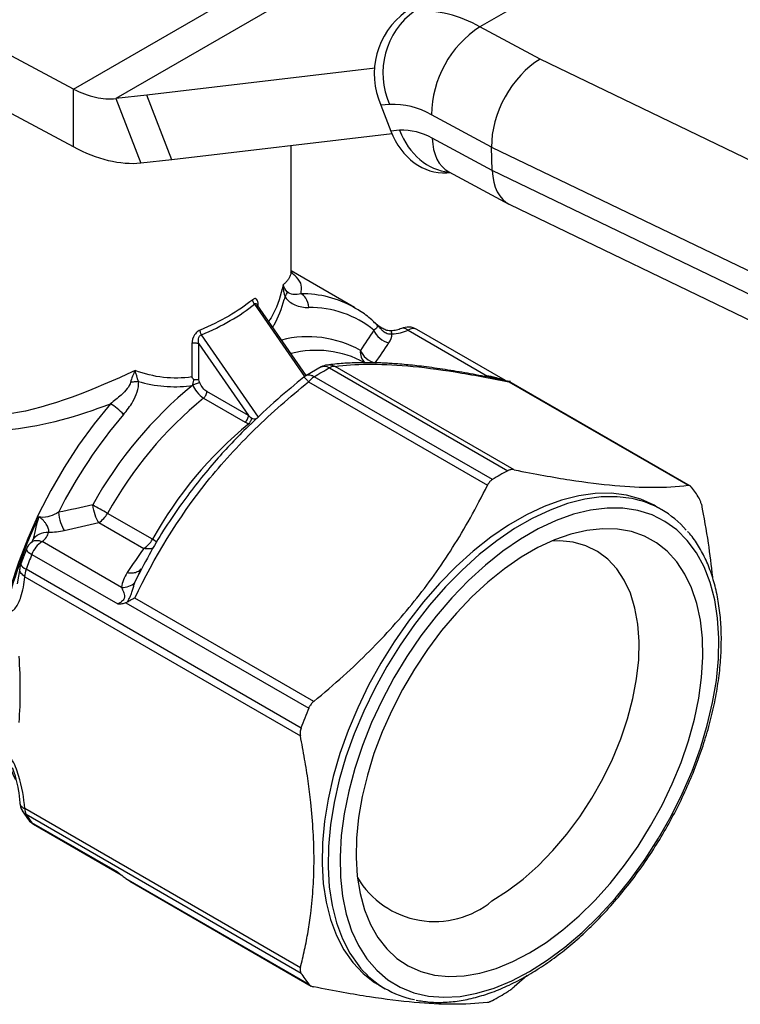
# Model space of a CAD drawing. Header units: inches. Extents: x 0.2 to 10.8, y 0.2 to 8.2.
# Tile 13 of 15: x 8.2 to 9.2, y 6 to 7.4. Entities that reach past the tile are written whole.
import ezdxf

# ---------------------------------------------------------------- set-up
doc = ezdxf.new("R2010")
doc.units = ezdxf.units.IN
doc.header["$MEASUREMENT"] = 0

msp = doc.modelspace()

# ---------------------------------------------------------------- linework, layer by layer
for p, q in [((8.2899, 7.2553), (8.7541, 7.5233)), ((9.1667, 7.522), (8.8542, 7.3416)), ((8.2899, 7.2553), (7.8143, 7.509)), ((8.7834, 7.4931), (8.3485, 7.2421)), ((8.2899, 7.175), (7.8143, 7.4287)), ((8.9376, 7.2968), (8.8542, 7.3416)), ((8.7086, 7.2842), (8.3916, 7.2469)), ((9.7614, 6.9002), (8.9376, 7.2968)), ((8.2899, 7.175), (8.2899, 7.2553)), ((8.3916, 7.2469), (8.3485, 7.2421)), ((8.4264, 7.1572), (8.3916, 7.2469)), ((8.3485, 7.2421), (8.3833, 7.1524)), ((8.7286, 7.234), (8.7166, 7.2329)), ((8.7166, 7.2329), (8.7305, 7.1971)), ((8.8704, 7.1749), (8.7869, 7.2197)), ((8.7321, 7.1932), (8.4264, 7.1572)), ((8.7426, 7.1981), (8.7305, 7.1971)), ((8.5918, 7.0018), (8.5918, 7.1766)), ((8.8713, 7.1422), (8.7879, 7.187)), ((8.8704, 7.1749), (9.698, 6.7764)), ((8.8713, 7.1422), (8.8704, 7.1749)), ((8.4264, 7.1572), (8.3833, 7.1524)), ((8.8082, 7.1392), (8.8126, 7.1396)), ((8.8109, 7.1405), (8.8944, 7.0957)), ((9.699, 6.7437), (8.8713, 7.1422)), ((8.8957, 7.095), (9.7221, 6.6971)), ((8.6801, 6.952), (8.5918, 7.0029)), ((8.5411, 6.9568), (8.6107, 6.8564)), ((8.6129, 6.8577), (8.5449, 6.9559)), ((8.5463, 6.9539), (8.5463, 6.9554)), ((8.7545, 6.9207), (8.8647, 6.8571)), ((8.8896, 6.8507), (8.7664, 6.9218)), ((8.4541, 6.9022), (8.4541, 6.8558)), ((8.4638, 6.9016), (8.5327, 6.8022)), ((8.4638, 6.8516), (8.4638, 6.9016)), ((8.5466, 6.8001), (8.4674, 6.9143)), ((8.6335, 6.8696), (8.6122, 6.8573)), ((8.6454, 6.8685), (8.8928, 6.7256)), ((8.9017, 6.7269), (8.6532, 6.8704)), ((8.6162, 6.8491), (8.8647, 6.7056)), ((8.8714, 6.7133), (8.6239, 6.8561)), ((8.8647, 6.8571), (8.8596, 6.8566)), ((8.8887, 6.8512), (8.8887, 6.8512)), ((8.8945, 6.8488), (9.1431, 6.7054)), ((9.1466, 6.7042), (8.8947, 6.8497)), ((8.4555, 6.8443), (8.4555, 6.8443)), ((8.5327, 6.8022), (8.4751, 6.8354)), ((8.4705, 6.8265), (8.5282, 6.7932)), ((9.1065, 6.6717), (9.0981, 6.6765)), ((8.3993, 6.6305), (8.3369, 6.6665)), ((8.325, 6.6537), (8.3873, 6.6177)), ((8.2335, 6.6296), (8.2312, 6.6251)), ((8.2243, 6.6167), (8.2165, 6.5963)), ((8.3563, 6.5636), (8.2462, 6.6272)), ((8.2319, 6.6096), (8.3513, 6.5407)), ((8.2151, 6.5899), (8.2114, 6.5686)), ((8.6057, 6.3684), (8.2239, 6.5888)), ((8.3804, 6.5821), (8.3833, 6.5883)), ((8.222, 6.5786), (8.6048, 6.3576)), ((8.3749, 6.5704), (8.3804, 6.5821)), ((8.6233, 6.4053), (8.3748, 6.5488)), ((8.3626, 6.5425), (8.6164, 6.3961)), ((8.2187, 6.2538), (8.2272, 6.2413)), ((8.6048, 6.0357), (8.222, 6.2567)), ((8.2239, 6.2488), (8.6057, 6.0284)), ((8.3513, 6.1683), (8.2319, 6.2372)), ((8.2344, 6.2349), (8.3558, 6.1648)), ((8.3626, 6.1597), (8.6164, 6.0132)), ((8.368, 6.1559), (8.6199, 6.0105)), ((8.9198, 6.0249), (8.9017, 6.0092)), ((8.7143, 6.0117), (8.7226, 6.0068))]:
    msp.add_line(p, q)
at = {"flags": 128}
for points in [[(8.4654, 6.8476), (8.4645, 6.8498), (8.4638, 6.8516)], [(8.3411, 6.8186), (8.3183, 6.7906), (8.2968, 6.761), (8.2767, 6.7301), (8.2582, 6.6981), (8.2413, 6.6652), (8.2264, 6.6318), (8.2134, 6.5981), (8.2025, 6.5643), (8.1938, 6.5308), (8.1873, 6.4978), (8.1831, 6.4656), (8.1812, 6.4344), (8.1817, 6.4045), (8.1845, 6.3761), (8.1896, 6.3494), (8.197, 6.3247), (8.2066, 6.3021), (8.2091, 6.2972)], [(9.0981, 6.6765), (9.0959, 6.6778), (9.0775, 6.6861), (9.0576, 6.6916), (9.0365, 6.6943), (9.0143, 6.694), (8.9913, 6.6908), (8.9675, 6.6848), (8.9432, 6.676), (8.9186, 6.6643), (8.8939, 6.6501), (8.8692, 6.6333), (8.8449, 6.6141), (8.8212, 6.5927), (8.7981, 6.5692), (8.7759, 6.5438), (8.7548, 6.5168), (8.7349, 6.4883), (8.7165, 6.4587), (8.6996, 6.4281), (8.6845, 6.3968), (8.6711, 6.3651), (8.6598, 6.3332), (8.6505, 6.3014), (8.6432, 6.27), (8.6382, 6.2391), (8.6354, 6.2092), (8.6349, 6.1803), (8.6365, 6.1528), (8.6405, 6.1269), (8.6466, 6.1028), (8.6549, 6.0807), (8.6652, 6.0608), (8.6776, 6.0432), (8.6918, 6.0281), (8.7078, 6.0156), (8.7143, 6.0117)], [(9.065, 6.687), (9.0449, 6.6895), (9.0227, 6.6892), (8.9996, 6.686), (8.9758, 6.68), (8.9515, 6.6711), (8.9269, 6.6595), (8.9022, 6.6453), (8.8776, 6.6285), (8.8533, 6.6093), (8.8295, 6.5878), (8.8064, 6.5643), (8.7842, 6.539), (8.7631, 6.512), (8.7433, 6.4835), (8.7248, 6.4539), (8.708, 6.4233), (8.6928, 6.392), (8.6795, 6.3603), (8.6681, 6.3284), (8.6588, 6.2966), (8.6516, 6.2651), (8.6466, 6.2343), (8.6438, 6.2043), (8.6432, 6.1755), (8.6449, 6.148), (8.6488, 6.1221), (8.6549, 6.098), (8.6632, 6.0759), (8.6736, 6.056), (8.6859, 6.0384), (8.6884, 6.0354)], [(8.9229, 6.0307), (8.9475, 6.0462), (8.972, 6.0643), (8.996, 6.0848), (9.0193, 6.1074), (9.0418, 6.1321), (9.0633, 6.1585), (9.0835, 6.1865), (9.1023, 6.2158), (9.1195, 6.2461), (9.135, 6.2772), (9.1487, 6.3088), (9.1603, 6.3406), (9.1699, 6.3724), (9.1773, 6.4038), (9.1825, 6.4347), (9.1853, 6.4646), (9.1859, 6.4934), (9.1842, 6.5208), (9.1802, 6.5466), (9.1739, 6.5705), (9.1654, 6.5923), (9.1547, 6.6119), (9.1421, 6.629), (9.1275, 6.6436), (9.1111, 6.6554), (9.0931, 6.6644), (9.0735, 6.6705), (9.0527, 6.6736), (9.0307, 6.6738), (9.0077, 6.671), (8.984, 6.6652), (8.9598, 6.6565), (8.9352, 6.645), (8.9106, 6.6308), (8.886, 6.614), (8.8618, 6.5947), (8.8381, 6.5731), (8.8152, 6.5494), (8.7932, 6.5238), (8.7723, 6.4966), (8.7528, 6.4679), (8.7347, 6.4381), (8.7183, 6.4074), (8.7037, 6.376), (8.6911, 6.3442), (8.6805, 6.3124), (8.672, 6.2807), (8.6657, 6.2496), (8.6616, 6.2192), (8.6599, 6.1897), (8.6605, 6.1616), (8.6634, 6.135), (8.6685, 6.1101), (8.6759, 6.0872), (8.6855, 6.0665), (8.6972, 6.0481), (8.7108, 6.0323), (8.7263, 6.0191), (8.7435, 6.0087), (8.7624, 6.0011), (8.7826, 5.9965), (8.804, 5.9948), (8.8265, 5.9961), (8.8499, 6.0004), (8.8739, 6.0077), (8.8983, 6.0178), (8.9229, 6.0307)], [(8.9229, 6.0564), (8.9462, 6.0711), (8.9692, 6.0883), (8.9918, 6.1077), (9.0137, 6.1293), (9.0348, 6.1528), (9.0549, 6.178), (9.0737, 6.2047), (9.0911, 6.2326), (9.107, 6.2614), (9.1211, 6.2909), (9.1334, 6.3208), (9.1437, 6.3509), (9.1519, 6.3807), (9.158, 6.4102), (9.162, 6.4389), (9.1636, 6.4667), (9.1631, 6.4932), (9.1603, 6.5183), (9.1553, 6.5416), (9.1481, 6.563), (9.1388, 6.5823), (9.1275, 6.5993), (9.1143, 6.6138), (9.0992, 6.6256), (9.0826, 6.6348), (9.0645, 6.6411), (9.045, 6.6446), (9.0244, 6.6452), (9.0028, 6.6429), (8.9805, 6.6377), (8.9577, 6.6297), (8.9345, 6.6189), (8.9113, 6.6055), (8.8881, 6.5895), (8.8653, 6.5712), (8.843, 6.5506), (8.8214, 6.5281), (8.8008, 6.5037), (8.7814, 6.4777), (8.7632, 6.4504), (8.7466, 6.422), (8.7316, 6.3928), (8.7184, 6.3631), (8.707, 6.3331), (8.6978, 6.3031), (8.6906, 6.2734), (8.6855, 6.2442), (8.6827, 6.2159), (8.6822, 6.1888), (8.6839, 6.1629), (8.6878, 6.1387), (8.6939, 6.1163), (8.7021, 6.096), (8.7125, 6.0778), (8.7247, 6.0621), (8.7389, 6.0489), (8.7547, 6.0384), (8.7721, 6.0306), (8.7909, 6.0257), (8.811, 6.0236), (8.8321, 6.0245), (8.8541, 6.0282), (8.8766, 6.0349), (8.8997, 6.0443), (8.9229, 6.0564)], [(8.8709, 6.1285), (8.8926, 6.1424), (8.9141, 6.1588), (8.9351, 6.1775), (8.9553, 6.1984), (8.9746, 6.2211), (8.9927, 6.2454), (9.0095, 6.2711), (9.0247, 6.2979), (9.0381, 6.3254), (9.0496, 6.3534), (9.0591, 6.3814), (9.0665, 6.4093), (9.0717, 6.4367), (9.0746, 6.4633), (9.0752, 6.4887), (9.0734, 6.5128), (9.0694, 6.5351), (9.0631, 6.5555), (9.0546, 6.5738), (9.0441, 6.5897), (9.0316, 6.603), (9.0173, 6.6137), (9.0013, 6.6215), (8.9838, 6.6264), (8.9651, 6.6283), (8.9538, 6.6281)], [(8.2243, 6.6167), (8.2242, 6.6164), (8.2245, 6.6154), (8.2254, 6.6142), (8.227, 6.6128), (8.2292, 6.6113), (8.2319, 6.6096)], [(8.2165, 6.5963), (8.2164, 6.596), (8.2166, 6.5949), (8.2175, 6.5936), (8.2191, 6.5921), (8.2213, 6.5905), (8.2239, 6.5888)], [(8.2319, 6.2372), (8.2292, 6.2392), (8.2272, 6.2413)], [(8.2344, 6.2349), (8.2331, 6.2358), (8.2319, 6.2372)]]:
    msp.add_lwpolyline(points, dxfattribs=at)
for centre, radius, start, end in [((8.8144, 7.2763), 0.107, 126.0179, 203.9149), ((8.8265, 7.2774), 0.107, 126.0179, 203.9149), ((8.7712, 7.1999), 0.1642, 59.655, 92.6864), ((8.934, 7.2181), 0.1471, 122.865, 179.3771), ((8.7336, 7.1286), 0.1055, 59.655, 92.6864), ((8.7464, 7.1161), 0.0821, 59.655, 92.6864), ((8.6066, 6.8221), 0.1492, 60.7864, 90.3364), ((8.6178, 6.8104), 0.1418, 51.1008, 90.5716), ((8.7545, 6.9014), 0.0236, 60.0027, 113.4611), ((8.7614, 6.9117), 0.0113, 64.0479, 127.2625), ((8.6154, 6.7621), 0.1495, 60.8749, 104.1971), ((8.627, 6.7519), 0.1408, 61.5973, 104.477), ((8.7072, 6.89), 0.0192, 172.1011, 229.8878), ((8.6448, 6.8489), 0.0236, 96.889, 118.2799), ((8.6525, 6.8564), 0.0141, 87.3198, 120.3844), ((8.6245, 6.8372), 0.0236, 121.6918, 128.9439), ((8.6408, 6.8297), 0.0313, 122.586, 141.8921), ((8.816, 6.4014), 0.5711, 129.1453, 151.0151), ((8.821, 6.3982), 0.5534, 129.2956, 151.0048), ((8.8773, 6.3609), 0.6815, 139.4669, 153.227), ((8.8832, 6.3624), 0.5531, 129.2382, 151.0087), ((9.0907, 6.3581), 0.4175, 118.2986, 121.6961), ((9.0074, 6.5928), 0.1784, 32.1059, 38.0954), ((9.0405, 6.5575), 0.1318, 40.5371, 79.319), ((7.4758, 5.1719), 1.7249, 60.0509, 60.8323), ((8.828, 6.3814), 0.6499, 154.4499, 165.9844), ((8.3068, 6.6827), 0.0342, 302.0015, 331.6588), ((8.3692, 6.6467), 0.0342, 302.0015, 331.6588), ((8.1571, 6.209), 0.4861, 59.2116, 60.1139), ((8.2462, 6.6079), 0.0236, 127.5055, 158.1987), ((8.2657, 6.5968), 0.0362, 122.6025, 159.2101), ((8.8939, 6.3447), 0.713, 158.1947, 159.9827), ((8.2387, 6.5883), 0.0236, 159.987, 175.9706), ((8.2522, 6.5781), 0.0303, 159.2351, 179.0025), ((9.2786, 6.1233), 0.7162, 157.609, 159.9797), ((8.2387, 6.2664), 0.0236, 183.6376, 212.1515), ((8.2313, 6.2618), 0.0149, 212.3116, 240.4746), ((8.2369, 6.2562), 0.0149, 177.9763, 209.7793), ((8.3767, 6.3447), 0.1804, 212.1254, 216.5959), ((8.2462, 6.2554), 0.0236, 216.6216, 240.0027), ((8.7914, 6.225), 0.125, 210.8644, 309.4694), ((8.7568, 6.1232), 0.1784, 212.1059, 218.0954), ((8.7883, 6.1205), 0.1312, 220.4591, 258.9965), ((8.6735, 6.358), 0.4175, 298.2986, 301.6961)]:
    msp.add_arc(centre, radius, start, end)
for centre, major_axis, ratio, start_param, end_param in [((8.9401, 7.2151), (0.0467, 0.0867), 0.597206, 0.768687, 2.339483), ((8.8002, 7.2373), (-0.0086, 0.0981), 0.789497, 1.923459, 3.13445), ((8.8123, 7.2384), (-0.0086, 0.0981), 0.789497, 1.923459, 3.014593), ((8.8576, 7.2272), (0.0467, 0.0867), 0.597206, 2.339483, 3.142336), ((8.941, 7.1824), (0.0467, 0.0867), 0.597206, 2.339483, 3.168693)]:
    msp.add_ellipse(centre, major_axis=major_axis, ratio=ratio, start_param=start_param, end_param=end_param)
for points, knots in [([(8.2899, 7.2553), (8.3001, 7.25), (8.3103, 7.2462), (8.3301, 7.2417), (8.3396, 7.2411), (8.3485, 7.2421)], [0, 0, 0, 0, 0.1050019, 0.1050019, 0.2100038, 0.2100038, 0.2100038, 0.2100038]), ([(8.3833, 7.1524), (8.3691, 7.1509), (8.354, 7.1521), (8.3224, 7.1597), (8.3062, 7.1661), (8.2899, 7.175)], [0, 0, 0, 0, 0.170494, 0.170494, 0.340988, 0.340988, 0.340988, 0.340988]), ([(8.8097, 7.1411), (8.8097, 7.1411), (8.8094, 7.1412), (8.8104, 7.1407), (8.811, 7.1404)], [0, 0, 0, 0, 0.2819765, 1, 1, 1, 1]), ([(8.5917, 7.0018), (8.5917, 7.0006), (8.5916, 6.9983), (8.59, 6.9945), (8.5877, 6.9908), (8.5847, 6.9872), (8.5823, 6.9847), (8.5811, 6.9836)], [0, 0, 0, 0, 0.21004, 0.436102, 0.643081, 0.831025, 1, 1, 1, 1]), ([(8.6057, 6.9713), (8.6063, 6.9753), (8.6076, 6.9833), (8.6015, 6.9928), (8.5941, 6.999), (8.5911, 7.0015)], [0, 0, 0, 0, 0.375632, 0.755109, 1, 1, 1, 1]), ([(8.5811, 6.9836), (8.5774, 6.9694), (8.5725, 6.9509), (8.563, 6.9363), (8.5608, 6.9329)], [0, 0, 0, 0, 0.768158, 1, 1, 1, 1]), ([(8.5811, 6.9836), (8.5811, 6.9835), (8.5811, 6.9835), (8.5807, 6.9778), (8.5815, 6.9719), (8.5835, 6.9668)], [-0.07472816, -0.07472816, -0.07472816, -0.07472816, -0.07436772, -0.07436772, 0, 0, 0, 0]), ([(8.5866, 6.9739), (8.5837, 6.9771), (8.5819, 6.9804), (8.5811, 6.9835), (8.5811, 6.9836), (8.5811, 6.9836)], [-0.07472816, -0.07472816, -0.07472816, -0.07472816, -0.00036044, -0.00036044, 0, 0, 0, 0]), ([(8.6057, 6.9713), (8.6022, 6.9704), (8.5956, 6.9694), (8.5887, 6.9716), (8.5866, 6.9739)], [0, 0, 0, 0, 0.0735194, 0.1286603, 0.1286603, 0.1286603, 0.1286603]), ([(8.6164, 6.9522), (8.616, 6.9569), (8.6135, 6.9648), (8.6082, 6.9699), (8.6057, 6.9713), (8.6057, 6.9713), (8.6057, 6.9713), (8.6057, 6.9713)], [0, 0, 0, 0, 0.571429, 1, 1, 1, 1.00006, 1.00006, 1.00006, 1.00006]), ([(8.5463, 6.9554), (8.5463, 6.9593), (8.5453, 6.9634), (8.5419, 6.9648), (8.54, 6.9641), (8.5386, 6.963)], [0, 0, 0, 0, 0.03610255, 0.04512819, 0.06317947, 0.06317947, 0.06317947, 0.06317947]), ([(8.5411, 6.9568), (8.5414, 6.9571), (8.5419, 6.9576), (8.5428, 6.9577), (8.5437, 6.9572), (8.5444, 6.9566), (8.5448, 6.956), (8.5448, 6.9559)], [0, 0, 0, 0, 0.211467, 0.425054, 0.656323, 0.912208, 1, 1, 1, 1]), ([(8.5663, 6.925), (8.567, 6.9261), (8.5743, 6.9372), (8.5786, 6.9509), (8.5824, 6.9632)], [0, 0, 0, 0, 0.099152, 1, 1, 1, 1]), ([(8.5835, 6.9668), (8.5873, 6.9614), (8.5987, 6.9539), (8.6101, 6.9522), (8.6164, 6.9522)], [0, 0, 0, 0, 0.0551409, 0.1286622, 0.1286622, 0.1286622, 0.1286622]), ([(8.7092, 6.9298), (8.7075, 6.9315), (8.7008, 6.9383), (8.6907, 6.9458), (8.6819, 6.9506), (8.6792, 6.9521)], [0, 0, 0, 0, 0.190513, 0.756544, 1, 1, 1, 1]), ([(8.7305, 6.9196), (8.729, 6.9197), (8.7256, 6.9199), (8.7203, 6.9221), (8.7157, 6.9249), (8.7123, 6.9275), (8.7105, 6.9291), (8.7095, 6.9299), (8.7089, 6.9304), (8.7086, 6.9307), (8.7084, 6.9309), (8.7083, 6.931), (8.7082, 6.931)], [0, 0, 0, 0, 0.166116, 0.377605, 0.646139, 0.805704, 0.894151, 0.94196, 0.967473, 0.981469, 0.989666, 1, 1, 1, 1]), ([(8.7082, 6.931), (8.7107, 6.9293), (8.7119, 6.927), (8.7112, 6.9249), (8.711, 6.9245)], [0.07478361, 0.07478361, 0.07478361, 0.07478361, 0.13725588, 0.14936084, 0.14936084, 0.14936084, 0.14936084]), ([(8.7082, 6.931), (8.7083, 6.9309), (8.7084, 6.9308), (8.7093, 6.9301), (8.7099, 6.9296), (8.711, 6.9285), (8.7123, 6.9271), (8.7144, 6.9247), (8.7168, 6.922), (8.7196, 6.9194), (8.7225, 6.9175), (8.7265, 6.9157), (8.7297, 6.9153), (8.7318, 6.9155)], [-0.1124553, -0.1124553, -0.1124553, -0.1124553, -0.1122451, -0.1122451, -0.1102408, -0.1082364, -0.1042276, -0.0962101, -0.0801751, -0.0641401, -0.0481051, -0.03207, 0, 0, 0, 0]), ([(8.4656, 6.9208), (8.4637, 6.92), (8.4609, 6.9181), (8.4556, 6.9116), (8.4541, 6.9061), (8.4541, 6.9022)], [0, 0, 0, 0, 0.01805682, 0.02708523, 0.06319886, 0.06319886, 0.06319886, 0.06319886]), ([(8.4674, 6.9143), (8.4668, 6.9155), (8.4659, 6.9178), (8.4656, 6.92), (8.4656, 6.9208)], [0, 0, 0, 0, 0.571429, 1, 1, 1, 1]), ([(8.7451, 6.9231), (8.7429, 6.9222), (8.7386, 6.9206), (8.7332, 6.92), (8.7305, 6.9198)], [0, 0, 0, 0, 0.504032, 1, 1, 1, 1]), ([(8.7305, 6.9197), (8.7305, 6.9197), (8.7307, 6.9201), (8.7311, 6.9189), (8.7315, 6.9166), (8.7318, 6.9155)], [0, 0, 0, 0, 0.043706, 0.5217381, 1, 1, 1, 1]), ([(8.7545, 6.9207), (8.7534, 6.9214), (8.7514, 6.9228), (8.7481, 6.9238), (8.7463, 6.9233), (8.7452, 6.923)], [0, 0, 0, 0, 0.319505, 0.597711, 1, 1, 1, 1]), ([(8.4638, 6.9016), (8.4626, 6.9023), (8.4609, 6.9027), (8.4574, 6.903), (8.4556, 6.9027), (8.4541, 6.9022)], [0, 0, 0, 0, 0.5, 0.5, 1, 1, 1, 1]), ([(8.4638, 6.9016), (8.463, 6.9046), (8.4629, 6.9088), (8.4649, 6.913), (8.4664, 6.914), (8.4674, 6.9143)], [0, 0, 0, 0, 0.03611363, 0.04514204, 0.06319886, 0.06319886, 0.06319886, 0.06319886]), ([(8.3752, 6.8647), (8.3174, 6.8377), (8.2184, 6.7969), (8.1233, 6.8), (8.0776, 6.8248), (8.0505, 6.8475), (8.0331, 6.8745), (8.0252, 6.8911)], [4.659336, 4.659336, 4.659336, 4.659336, 5.178575, 5.524735, 5.568005, 5.697814, 5.870894, 5.870894, 5.870894, 5.870894]), ([(8.0149, 6.8782), (8.0238, 6.8612), (8.0429, 6.8334), (8.0723, 6.8096), (8.1217, 6.7826), (8.2084, 6.7759), (8.2956, 6.8014), (8.3411, 6.8185)], [4.791493, 4.791493, 4.791493, 4.791493, 4.964573, 5.094383, 5.137653, 5.483813, 5.870894, 5.870894, 5.870894, 5.870894]), ([(8.8964, 6.8493), (8.8857, 6.8515), (8.8641, 6.8559), (8.8326, 6.8617), (8.8019, 6.8667), (8.7738, 6.8706), (8.7525, 6.8728), (8.7377, 6.874), (8.7281, 6.8746), (8.72, 6.875), (8.711, 6.8754), (8.6989, 6.8756), (8.6825, 6.8755), (8.6624, 6.8747), (8.649, 6.8731), (8.6416, 6.8723)], [0, 0, 0, 0, 0.10077, 0.203291, 0.307385, 0.41223, 0.503024, 0.549724, 0.588689, 0.619909, 0.650811, 0.703388, 0.779133, 0.878061, 1, 1, 1, 1]), ([(8.6532, 6.8704), (8.6802, 6.874), (8.7133, 6.8747), (8.7741, 6.8694), (8.7962, 6.8665), (8.8436, 6.8589), (8.8687, 6.8542), (8.8945, 6.8488)], [0, 0, 0, 0, 0.5, 0.5, 0.75, 0.75, 1, 1, 1, 1]), ([(8.3752, 6.8647), (8.3752, 6.8647), (8.3752, 6.8646), (8.3726, 6.8596), (8.3704, 6.8539), (8.369, 6.8483)], [-0.00036044, -0.00036044, -0.00036044, -0.00036044, 0, 0, 0.07436772, 0.07436772, 0.07436772, 0.07436772]), ([(8.3802, 6.8494), (8.3784, 6.8546), (8.3767, 6.8599), (8.3752, 6.8646), (8.3752, 6.8647), (8.3752, 6.8647)], [-0.00036044, -0.00036044, -0.00036044, -0.00036044, 0.07400727, 0.07400727, 0.07436772, 0.07436772, 0.07436772, 0.07436772]), ([(8.6336, 6.8696), (8.6336, 6.8697), (8.6346, 6.8705), (8.6373, 6.8708), (8.6412, 6.8706), (8.644, 6.8692), (8.6454, 6.8685)], [0, 0, 0, 0, 0.010742, 0.357775, 0.687519, 1, 1, 1, 1]), ([(8.6532, 6.8704), (8.6513, 6.8711), (8.6477, 6.8726), (8.6439, 6.8724), (8.642, 6.8723)], [0, 0, 0, 0, 0.4994018, 1, 1, 1, 1]), ([(8.369, 6.8483), (8.3677, 6.8428), (8.3579, 6.8317), (8.3463, 6.8224), (8.3411, 6.8186)], [0, 0, 0, 0, 0.0735055, 0.1286346, 0.1286346, 0.1286346, 0.1286346]), ([(8.3594, 6.8038), (8.3641, 6.8093), (8.374, 6.8229), (8.3808, 6.8397), (8.3802, 6.8494)], [0, 0, 0, 0, 0.0551291, 0.1286346, 0.1286346, 0.1286346, 0.1286346]), ([(8.3802, 6.8494), (8.3782, 6.8492), (8.3746, 6.8488), (8.3707, 6.8485), (8.369, 6.8483)], [0, 0, 0, 0, 0.571429, 1, 1, 1, 1]), ([(8.3748, 6.5488), (8.4018, 6.6048), (8.4349, 6.6598), (8.4956, 6.7358), (8.5179, 6.76), (8.5652, 6.8062), (8.5903, 6.8281), (8.6162, 6.8491)], [0, 0, 0, 0, 0.5, 0.5, 0.75, 0.75, 1, 1, 1, 1]), ([(8.6097, 6.8556), (8.5975, 6.8455), (8.5709, 6.8234), (8.5297, 6.7854), (8.4852, 6.7388), (8.4405, 6.6822), (8.4048, 6.6289), (8.3868, 6.5939), (8.3807, 6.5819)], [0, 0, 0, 0, 0.129231, 0.282493, 0.459409, 0.659828, 0.883944, 1, 1, 1, 1]), ([(8.4569, 6.8515), (8.4565, 6.8522), (8.4554, 6.8537), (8.4546, 6.855), (8.4541, 6.8558)], [0, 0, 0, 0, 0.449917, 1, 1, 1, 1]), ([(8.4555, 6.8443), (8.4556, 6.8452), (8.4558, 6.8464), (8.4562, 6.8483), (8.4565, 6.8498), (8.4568, 6.851), (8.4569, 6.8515)], [0, 0, 0, 0, 0.371993, 0.500164, 0.769267, 1, 1, 1, 1]), ([(8.4654, 6.8476), (8.464, 6.8474), (8.4604, 6.8466), (8.4568, 6.8449), (8.4555, 6.8443)], [0, 0, 0, 0, 0.571429, 1, 1, 1, 1]), ([(8.4638, 6.8516), (8.4635, 6.8517), (8.4627, 6.8519), (8.4614, 6.852), (8.4601, 6.8519), (8.459, 6.8518), (8.4579, 6.8517), (8.4572, 6.8516), (8.4569, 6.8515)], [0, 0, 0, 0, 0.211776, 0.405658, 0.581273, 0.738646, 0.878166, 1, 1, 1, 1]), ([(8.4751, 6.8354), (8.4731, 6.8366), (8.4712, 6.8383), (8.4678, 6.8426), (8.4664, 6.845), (8.4654, 6.8476)], [0, 0, 0, 0, 0.5, 0.5, 1, 1, 1, 1]), ([(8.6098, 6.8554), (8.6098, 6.8554), (8.6098, 6.8557), (8.6109, 6.8547), (8.613, 6.8527), (8.6151, 6.8502), (8.6162, 6.8491)], [0, 0, 0, 0, 0.098081, 0.36657, 0.699671, 1, 1, 1, 1]), ([(8.6239, 6.8561), (8.6226, 6.8568), (8.6198, 6.8582), (8.6159, 6.8586), (8.6133, 6.8582), (8.6123, 6.8573), (8.6122, 6.8572)], [0, 0, 0, 0, 0.300945, 0.618516, 0.952737, 1, 1, 1, 1]), ([(8.8886, 6.8512), (8.8886, 6.8512), (8.8886, 6.8513), (8.8881, 6.8514), (8.8872, 6.8517), (8.8858, 6.8521), (8.8817, 6.8532), (8.8766, 6.8546), (8.8703, 6.8561), (8.8669, 6.8567), (8.8647, 6.8571)], [0, 0, 0, 0, 0.004136, 0.072096, 0.132808, 0.196809, 0.269471, 0.616995, 0.750086, 1, 1, 1, 1]), ([(8.4555, 6.8443), (8.4569, 6.8411), (8.4612, 6.8339), (8.4672, 6.8284), (8.4705, 6.8265)], [0.21000284, 0.21000284, 0.21000284, 0.21000284, 0.22792863, 0.25182967, 0.25182967, 0.25182967, 0.25182967]), ([(8.4705, 6.8265), (8.4716, 6.8274), (8.474, 6.8302), (8.4751, 6.8338), (8.4751, 6.8354)], [0, 0, 0, 0, 0.428571, 1, 1, 1, 1]), ([(8.3594, 6.8038), (8.3568, 6.8066), (8.3537, 6.8094), (8.3473, 6.8146), (8.344, 6.8169), (8.3411, 6.8186)], [0, 0, 0, 0, 0.5, 0.5, 1, 1, 1, 1]), ([(8.5282, 6.7932), (8.5294, 6.7942), (8.5306, 6.7957), (8.5322, 6.7989), (8.5327, 6.8007), (8.5327, 6.8022)], [0, 0, 0, 0, 0.5, 0.5, 1, 1, 1, 1]), ([(8.5368, 6.7988), (8.5366, 6.7972), (8.5357, 6.7941), (8.534, 6.7916), (8.5333, 6.7908)], [0, 0, 0, 0, 0.571429, 1, 1, 1, 1]), ([(8.5466, 6.8001), (8.5456, 6.7992), (8.5438, 6.7976), (8.5403, 6.7968), (8.538, 6.7979), (8.5368, 6.7988)], [0.25882483, 0.25882483, 0.25882483, 0.25882483, 0.28062409, 0.29515692, 0.30968976, 0.30968976, 0.30968976, 0.30968976]), ([(8.9017, 6.7269), (8.901, 6.7271), (8.8996, 6.7273), (8.8976, 6.7272), (8.8958, 6.7268), (8.8942, 6.7263), (8.8933, 6.7259), (8.8928, 6.7256)], [0, 0, 0, 0, 0.225476, 0.448802, 0.67292, 0.837836, 1, 1, 1, 1]), ([(8.9017, 6.7269), (8.9309, 6.7211), (8.9562, 6.7165), (9.0019, 6.7094), (9.0224, 6.7069), (9.0604, 6.7035), (9.0779, 6.7026), (9.1113, 6.7026), (9.1273, 6.7035), (9.1431, 6.7054)], [0, 0, 0, 0, 0.25, 0.25, 0.5, 0.5, 0.75, 0.75, 1, 1, 1, 1]), ([(8.8714, 6.7133), (8.8707, 6.7128), (8.8694, 6.7119), (8.8676, 6.7101), (8.866, 6.708), (8.8651, 6.7064), (8.8647, 6.7056)], [0, 0, 0, 0, 0.249002, 0.49583, 0.744763, 1, 1, 1, 1]), ([(8.6233, 6.4053), (8.6525, 6.4294), (8.6778, 6.4523), (8.7235, 6.4981), (8.744, 6.5208), (8.782, 6.5681), (8.7995, 6.5926), (8.833, 6.6454), (8.8489, 6.6737), (8.8647, 6.7056)], [0, 0, 0, 0, 0.25, 0.25, 0.5, 0.5, 0.75, 0.75, 1, 1, 1, 1]), ([(9.1478, 6.7028), (9.1474, 6.7033), (9.1467, 6.7041), (9.1455, 6.7049), (9.1443, 6.7054), (9.1435, 6.7054), (9.1431, 6.7054)], [0, 0, 0, 0, 0.249002, 0.49583, 0.744763, 1, 1, 1, 1]), ([(9.1616, 6.679), (9.1614, 6.6798), (9.1611, 6.6813), (9.1604, 6.6834), (9.1598, 6.6852), (9.1591, 6.6865), (9.1587, 6.6873), (9.1585, 6.6876)], [0, 0, 0, 0, 0.225476, 0.448802, 0.67292, 0.837836, 1, 1, 1, 1]), ([(9.1616, 6.679), (9.165, 6.661), (9.1714, 6.627), (9.1751, 6.5939), (9.1769, 6.5783)], [0, 0, 0, 0, 0.52862, 1, 1, 1, 1]), ([(8.2416, 6.6617), (8.2416, 6.6617), (8.2416, 6.6616), (8.2415, 6.6614), (8.2413, 6.6609), (8.2409, 6.6599), (8.2403, 6.6581), (8.2393, 6.6548), (8.2382, 6.6503), (8.2371, 6.6453), (8.2361, 6.6406), (8.2352, 6.6364), (8.2343, 6.6327), (8.2338, 6.6305), (8.2335, 6.6296)], [-0.0002102, -0.0002102, -0.0002102, -0.0002102, 0, 0, 0.0020044, 0.0040088, 0.0080175, 0.016035, 0.03207, 0.0481051, 0.0641401, 0.0801751, 0.0962101, 0.1122451, 0.1122451, 0.1122451, 0.1122451]), ([(8.257, 6.6624), (8.2561, 6.6621), (8.2503, 6.6605), (8.245, 6.6604), (8.2416, 6.6617)], [0.94430698, 0.94430698, 0.94430698, 0.94430698, 0.95641194, 1.0188842, 1.0188842, 1.0188842, 1.0188842]), ([(8.2552, 6.6404), (8.2554, 6.641), (8.2556, 6.6423), (8.2552, 6.6446), (8.2543, 6.6472), (8.2529, 6.65), (8.2509, 6.6531), (8.2487, 6.6558), (8.2464, 6.6581), (8.245, 6.6594), (8.2437, 6.6604), (8.243, 6.6609), (8.2419, 6.6615), (8.2418, 6.6616), (8.2416, 6.6617)], [-0.0002102, -0.0002102, -0.0002102, -0.0002102, 0.0158248, 0.0318599, 0.0478949, 0.0639299, 0.0799649, 0.0959999, 0.1040174, 0.1080262, 0.1100306, 0.112035, 0.112035, 0.1122451, 0.1122451, 0.1122451, 0.1122451]), ([(9.1894, 6.4911), (9.1894, 6.496), (9.1892, 6.5099), (9.1873, 6.532), (9.1831, 6.5569), (9.1768, 6.5802), (9.1685, 6.6017), (9.158, 6.621), (9.1493, 6.6343), (9.1435, 6.6403), (9.1425, 6.6413)], [0, 0, 0, 0, 0.078494, 0.227401, 0.376382, 0.525238, 0.673775, 0.821738, 0.968864, 1, 1, 1, 1]), ([(8.2321, 6.6264), (8.2325, 6.6268), (8.234, 6.6285), (8.2377, 6.629), (8.242, 6.6288), (8.2448, 6.6278), (8.2462, 6.6272)], [0, 0, 0, 0, 0.142418, 0.501824, 0.733722, 1, 1, 1, 1]), ([(8.4001, 6.6183), (8.4, 6.6183), (8.3986, 6.6174), (8.3942, 6.6167), (8.3899, 6.6173), (8.3873, 6.6177)], [0, 0, 0, 0, 0.0272689, 0.4336884, 1, 1, 1, 1]), ([(8.222, 6.5786), (8.2203, 6.58), (8.2168, 6.5829), (8.2148, 6.5871), (8.2153, 6.5893), (8.2155, 6.5899)], [0, 0, 0, 0, 0.430816, 0.861632, 1, 1, 1, 1]), ([(8.3645, 6.5843), (8.3668, 6.5839), (8.3714, 6.5833), (8.3776, 6.5849), (8.3818, 6.5872), (8.3831, 6.5894), (8.3835, 6.59)], [0, 0, 0, 0, 0.297237, 0.59431, 0.891385, 1, 1, 1, 1]), ([(8.2011, 6.5303), (8.202, 6.5303), (8.2054, 6.531), (8.2114, 6.537), (8.2183, 6.5527), (8.2213, 6.5685), (8.222, 6.5786)], [0.1163273, 0.1163273, 0.1163273, 0.1163273, 0.1266475, 0.1594223, 0.224972, 0.3232965, 0.3232965, 0.3232965, 0.3232965]), ([(8.3563, 6.5636), (8.3569, 6.5625), (8.358, 6.5602), (8.3595, 6.5564), (8.3607, 6.5524), (8.3607, 6.5487), (8.359, 6.5459), (8.3569, 6.5441), (8.3543, 6.5424), (8.3525, 6.5414), (8.3513, 6.5407)], [0, 0, 0, 0, 0.0200664, 0.0401328, 0.0601993, 0.0802657, 0.0953155, 0.1103653, 0.1203985, 0.140465, 0.140465, 0.140465, 0.140465]), ([(8.3649, 6.5437), (8.3655, 6.5449), (8.3674, 6.5483), (8.3698, 6.5539), (8.3717, 6.5599), (8.3734, 6.5654), (8.3744, 6.5688), (8.3749, 6.5704)], [0.04913238, 0.04913238, 0.04913238, 0.04913238, 0.06019927, 0.08026569, 0.10033212, 0.12039854, 0.14046496, 0.14046496, 0.14046496, 0.14046496]), ([(8.3513, 6.5407), (8.3524, 6.5407), (8.3544, 6.5408), (8.3573, 6.5412), (8.36, 6.5416), (8.3618, 6.5422), (8.3626, 6.5426)], [0, 0, 0, 0, 0.289279, 0.530191, 0.762983, 1, 1, 1, 1]), ([(8.7656, 5.9909), (8.7718, 5.9899), (8.7848, 5.9877), (8.8057, 5.9876), (8.8279, 5.99), (8.8508, 5.995), (8.8742, 6.0027), (8.8979, 6.0129), (8.9217, 6.0256), (8.9454, 6.0406), (8.9689, 6.0578), (8.9919, 6.0772), (9.0144, 6.0985), (9.0361, 6.1216), (9.0569, 6.1463), (9.0767, 6.1724), (9.0952, 6.1998), (9.1124, 6.2282), (9.1282, 6.2574), (9.1423, 6.2872), (9.1548, 6.3174), (9.1655, 6.3478), (9.1743, 6.3781), (9.1812, 6.4082), (9.1861, 6.4377), (9.189, 6.4655), (9.1893, 6.483), (9.1894, 6.4911)], [0, 0, 0, 0, 0.036145, 0.075753, 0.115626, 0.155739, 0.196036, 0.236452, 0.276929, 0.317428, 0.357918, 0.398388, 0.438834, 0.479258, 0.519661, 0.560049, 0.600425, 0.640796, 0.681166, 0.721541, 0.761924, 0.802322, 0.84274, 0.883183, 0.923657, 0.964163, 1, 1, 1, 1]), ([(8.6233, 6.4053), (8.6226, 6.4047), (8.6213, 6.4036), (8.6196, 6.4016), (8.6182, 6.3996), (8.6171, 6.3978), (8.6166, 6.3966), (8.6164, 6.3961)], [0, 0, 0, 0, 0.225476, 0.448802, 0.67292, 0.837836, 1, 1, 1, 1]), ([(8.6057, 6.3684), (8.6054, 6.3675), (8.6048, 6.3658), (8.6044, 6.363), (8.6044, 6.3603), (8.6046, 6.3585), (8.6048, 6.3576)], [0, 0, 0, 0, 0.249002, 0.49583, 0.744763, 1, 1, 1, 1]), ([(8.6048, 6.0357), (8.6058, 6.04), (8.6079, 6.0483), (8.6108, 6.0609), (8.6133, 6.0735), (8.6156, 6.0861), (8.6176, 6.0987), (8.6203, 6.119), (8.623, 6.1476), (8.6242, 6.1855), (8.623, 6.2247), (8.6199, 6.2612), (8.6157, 6.295), (8.6109, 6.3258), (8.6068, 6.3469), (8.6048, 6.3576)], [0, 0, 0, 0, 0.045773, 0.090732, 0.134893, 0.178273, 0.220889, 0.262761, 0.382456, 0.500006, 0.617506, 0.737252, 0.82171, 0.909247, 1, 1, 1, 1]), ([(8.222, 6.2567), (8.221, 6.2714), (8.2178, 6.2908), (8.2096, 6.3145), (8.2054, 6.3235), (8.202, 6.3281), (8.2011, 6.3291)], [0.0303791, 0.0303791, 0.0303791, 0.0303791, 0.1614783, 0.1942531, 0.2270279, 0.2373521, 0.2373521, 0.2373521, 0.2373521]), ([(8.2048, 6.3138), (8.2051, 6.313), (8.2061, 6.3104), (8.2079, 6.305), (8.2106, 6.2954), (8.2136, 6.2814), (8.2146, 6.2708), (8.2151, 6.2649)], [0, 0, 0, 0, 0.0437787, 0.150966, 0.3117094, 0.6103152, 1, 1, 1, 1]), ([(8.2152, 6.2648), (8.2152, 6.2647), (8.2148, 6.2631), (8.2168, 6.26), (8.2203, 6.2578), (8.222, 6.2567)], [0, 0, 0, 0, 0.045037, 0.522519, 1, 1, 1, 1]), ([(8.3513, 6.1683), (8.3524, 6.1674), (8.3544, 6.1659), (8.3574, 6.1637), (8.3601, 6.1617), (8.3618, 6.1603), (8.3626, 6.1597)], [0, 0, 0, 0, 0.301109, 0.530184, 0.778984, 1, 1, 1, 1]), ([(8.3513, 6.1683), (8.3525, 6.1672), (8.3543, 6.1658), (8.3563, 6.1645), (8.3571, 6.1641), (8.3574, 6.1639)], [-0.14046741, -0.14046741, -0.14046741, -0.14046741, -0.12040064, -0.11036725, -0.10535056, -0.10535056, -0.10535056, -0.10535056]), ([(8.3626, 6.1597), (8.363, 6.1594), (8.3638, 6.1588), (8.3645, 6.1582), (8.3649, 6.1579)], [0, 0, 0, 0, 0.507576, 1, 1, 1, 1]), ([(8.6048, 6.0357), (8.6047, 6.0351), (8.6044, 6.034), (8.6044, 6.0322), (8.6047, 6.0307), (8.6051, 6.0295), (8.6055, 6.0288), (8.6057, 6.0284)], [0, 0, 0, 0, 0.225476, 0.448802, 0.67292, 0.837836, 1, 1, 1, 1]), ([(8.6164, 6.0132), (8.6168, 6.0127), (8.6176, 6.0119), (8.6192, 6.0108), (8.6211, 6.01), (8.6225, 6.0096), (8.6233, 6.0094)], [0, 0, 0, 0, 0.249002, 0.49583, 0.744763, 1, 1, 1, 1]), ([(8.8647, 5.9878), (8.8489, 5.986), (8.833, 5.9851), (8.7995, 5.9851), (8.782, 5.986), (8.744, 5.9894), (8.7235, 5.9919), (8.6778, 5.999), (8.6525, 6.0035), (8.6233, 6.0094)], [0, 0, 0, 0, 0.25, 0.25, 0.5, 0.5, 0.75, 0.75, 1, 1, 1, 1]), ([(8.8928, 6.0028), (8.8935, 6.0032), (8.8949, 6.0041), (8.8971, 6.0056), (8.8994, 6.0073), (8.9009, 6.0086), (8.9017, 6.0092)], [0, 0, 0, 0, 0.249002, 0.49583, 0.744763, 1, 1, 1, 1]), ([(8.8647, 5.9878), (8.8651, 5.9879), (8.8658, 5.988), (8.8672, 5.9885), (8.8687, 5.989), (8.8701, 5.9897), (8.8709, 5.9902), (8.8714, 5.9904)], [0, 0, 0, 0, 0.225476, 0.448802, 0.67292, 0.837836, 1, 1, 1, 1])]:
    msp.add_open_spline(points, degree=3, knots=knots)
for points in [[(8.5835, 6.9668), (8.5853, 6.9694), (8.5864, 6.9718), (8.5866, 6.9739)], [(8.5386, 6.963), (8.5189, 6.9471), (8.4938, 6.9326), (8.4656, 6.9208)], [(8.4674, 6.9143), (8.496, 6.9261), (8.5213, 6.9407), (8.5411, 6.9568)], [(8.5411, 6.9568), (8.5396, 6.9587), (8.5386, 6.961), (8.5386, 6.963)], [(8.5835, 6.9668), (8.5832, 6.9656), (8.5828, 6.9644), (8.5824, 6.9632)], [(8.7069, 6.9207), (8.7008, 6.9113), (8.6946, 6.902), (8.6882, 6.8927)], [(8.711, 6.9245), (8.7103, 6.9231), (8.7089, 6.9218), (8.7069, 6.9207)], [(8.7069, 6.9207), (8.7083, 6.9166), (8.7141, 6.9086), (8.7232, 6.904), (8.7278, 6.903)], [(8.7278, 6.903), (8.7304, 6.9069), (8.7319, 6.9112), (8.7318, 6.9155)], [(8.7318, 6.9155), (8.74, 6.9159), (8.7479, 6.9178), (8.7545, 6.9207)], [(8.7087, 6.8752), (8.7153, 6.8844), (8.7216, 6.8937), (8.7278, 6.903)], [(8.6882, 6.8927), (8.6897, 6.8886), (8.6954, 6.8808), (8.7042, 6.8763), (8.7087, 6.8752)], [(8.4541, 6.8558), (8.4283, 6.8519), (8.4011, 6.8551), (8.3752, 6.8647)], [(8.6239, 6.8561), (8.6311, 6.8605), (8.6382, 6.8646), (8.6454, 6.8685)], [(8.3802, 6.8494), (8.3813, 6.8491), (8.3825, 6.8488), (8.3837, 6.8484)], [(8.3837, 6.8484), (8.4077, 6.8421), (8.4323, 6.8405), (8.4555, 6.8443)], [(8.8947, 6.8496), (8.8947, 6.8495), (8.8947, 6.8493), (8.8945, 6.8488)], [(8.5282, 6.7932), (8.5297, 6.7923), (8.5315, 6.7915), (8.5333, 6.7908)], [(8.5368, 6.7988), (8.5354, 6.7998), (8.534, 6.801), (8.5327, 6.8022)], [(8.3165, 6.6781), (8.3007, 6.6746), (8.2848, 6.6712), (8.2689, 6.6679)], [(8.325, 6.6537), (8.3231, 6.6563), (8.3195, 6.6638), (8.3171, 6.6735), (8.3165, 6.6781)], [(8.2689, 6.6679), (8.265, 6.6656), (8.2609, 6.6637), (8.257, 6.6624)], [(8.2689, 6.6679), (8.2694, 6.6632), (8.2716, 6.6532), (8.2751, 6.6453), (8.2769, 6.6427)], [(8.2552, 6.6404), (8.2626, 6.6403), (8.27, 6.6411), (8.2769, 6.6427)], [(8.2769, 6.6427), (8.293, 6.6462), (8.309, 6.6499), (8.325, 6.6537)], [(8.2335, 6.6296), (8.237, 6.6364), (8.246, 6.6409), (8.2552, 6.6404)], [(8.2462, 6.6272), (8.2512, 6.631), (8.2545, 6.6356), (8.2552, 6.6404)], [(8.3873, 6.6177), (8.3794, 6.6066), (8.3718, 6.5955), (8.3645, 6.5843)], [(8.3645, 6.5843), (8.3601, 6.5777), (8.3571, 6.5707), (8.3563, 6.5636)], [(8.3563, 6.5636), (8.3599, 6.5635), (8.367, 6.5646), (8.3727, 6.5682), (8.3749, 6.5704)], [(8.3649, 6.5437), (8.3663, 6.5446), (8.3677, 6.5455), (8.3693, 6.5463)], [(8.3748, 6.5488), (8.3729, 6.548), (8.371, 6.5472), (8.3693, 6.5463)], [(8.3626, 6.5426), (8.3634, 6.5428), (8.3641, 6.5432), (8.3649, 6.5437)], [(8.2143, 6.3761), (8.2164, 6.4055), (8.2164, 6.4363), (8.2143, 6.4681)], [(8.3693, 6.1552), (8.3677, 6.156), (8.3663, 6.1569), (8.3649, 6.1579)]]:
    msp.add_open_spline(points, degree=3)

doc.saveas('drawing.dxf')
